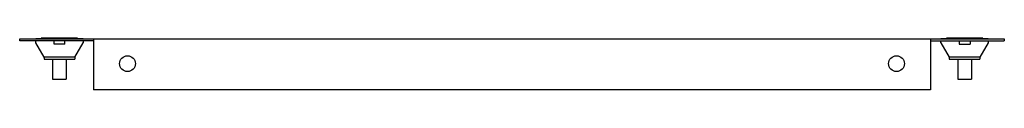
# Model space of a CAD drawing. Header units: millimetres. Extents: x 65 to 499, y 378 to 401.
import ezdxf

# ---------------------------------------------------------------- set-up
doc = ezdxf.new("R2010")
doc.units = ezdxf.units.MM
doc.header["$LTSCALE"] = 50.576001
doc.layers.get('0').update_dxf_attribs({"linetype": 'CONTINUOUS'})

msp = doc.modelspace()

# ---------------------------------------------------------------- linework, layer by layer
at = {"color": 7}
for p, q in [((64.9, 399.99), (64.9, 400.99)), ((64.9, 400.99), (498.9, 400.99)), ((97.4, 399.99), (64.9, 399.99)), ((71.96, 401.04), (92.84, 401.04)), ((74.4, 401.19), (74.4, 400.99)), ((90.4, 401.19), (74.4, 401.19)), ((80.06, 398.54), (80.06, 399.99)), ((84.86, 398.54), (84.86, 399.99)), ((90.4, 401.19), (90.4, 400.99)), ((97.4, 400.99), (97.4, 378.49)), ((466.4, 400.99), (466.4, 378.49)), ((466.4, 399.99), (498.9, 399.99)), ((470.97, 401.04), (491.83, 401.04)), ((470.97, 399.2), (470.97, 399.99)), ((489.4, 401.19), (473.4, 401.19)), ((473.4, 401.19), (473.4, 400.99)), ((479, 399.99), (479, 398.54)), ((483.8, 399.99), (483.8, 398.54)), ((489.4, 401.19), (489.4, 400.99)), ((491.83, 399.99), (491.83, 399.2)), ((498.9, 400.99), (498.9, 399.99)), ((75.65, 392.83), (71.97, 399.2)), ((71.97, 399.2), (71.97, 399.2)), ((84.86, 398.54), (80.06, 398.54)), ((89.15, 392.83), (92.83, 399.2)), ((470.97, 399.2), (474.65, 392.83)), ((479, 398.54), (483.8, 398.54)), ((491.83, 399.2), (488.15, 392.83)), ((75.65, 392.83), (75.65, 391.99)), ((89.15, 392.83), (75.65, 392.83)), ((75.65, 391.99), (89.15, 391.99)), ((79.4, 391.99), (79.4, 383.19)), ((85.4, 391.99), (85.4, 383.19)), ((89.15, 392.83), (89.15, 391.99)), ((488.15, 392.83), (474.65, 392.83)), ((474.65, 392.83), (474.65, 391.99)), ((474.65, 391.99), (488.15, 391.99)), ((478.4, 391.99), (478.4, 383.19)), ((484.4, 391.99), (484.4, 383.19)), ((488.15, 392.83), (488.15, 391.99)), ((79.4, 383.19), (85.4, 383.19)), ((478.4, 383.19), (484.4, 383.19)), ((466.4, 378.49), (97.4, 378.49))]:
    msp.add_line(p, q, dxfattribs=at)
for centre in [(112.4, 389.99), (451.4, 389.99)]:
    msp.add_circle(centre, 3.5, dxfattribs=at)
for points, knots in [([(71.97, 399.2), (71.98, 399.2), (71.97, 399.23), (71.98, 399.26), (71.98, 399.33), (71.98, 399.41), (71.98, 399.53), (71.98, 399.72), (71.98, 399.88), (71.98, 399.99)], [0, 0, 0, 0, 0.017446, 0.068428, 0.151566, 0.265745, 0.410203, 0.583756, 1, 1, 1, 1]), ([(92.84, 399.99), (92.84, 399.88), (92.84, 399.69), (92.83, 399.47), (92.83, 399.33), (92.83, 399.26), (92.84, 399.21), (92.83, 399.2)], [0, 0, 0, 0, 0.40668, 0.719803, 0.837612, 0.924827, 1, 1, 1, 1])]:
    msp.add_open_spline(points, degree=3, knots=knots, dxfattribs=at)

doc.saveas('drawing.dxf')
